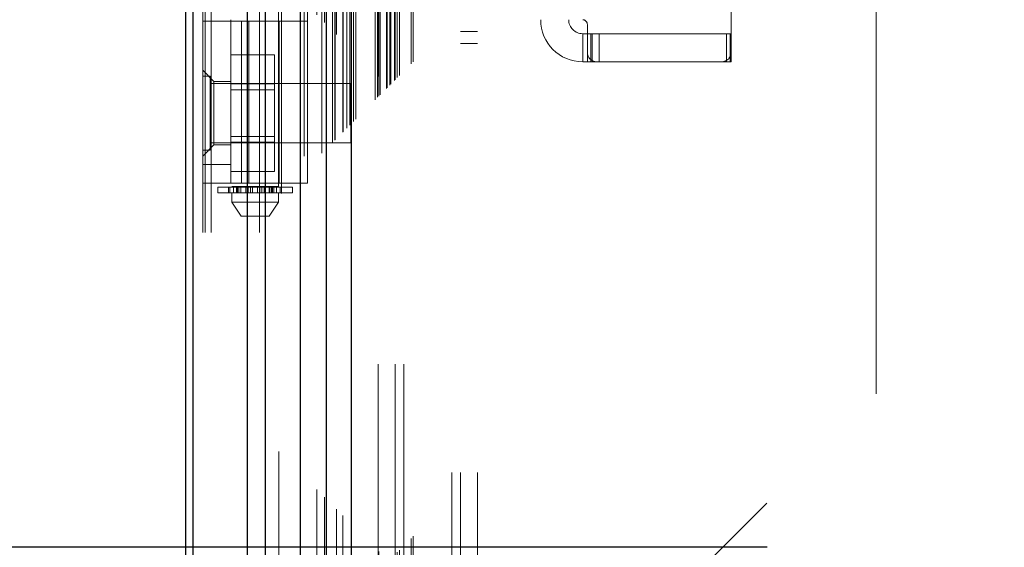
# Model space of a CAD drawing. Header units: inches. Extents: x 0.2 to 10.8, y 0.2 to 8.2.
# Tile 70 of 176: x 3.095 to 3.302, y 2.884 to 2.995. Entities that reach past the tile are written whole.
import ezdxf

# ---------------------------------------------------------------- set-up
doc = ezdxf.new("R2010")
doc.units = ezdxf.units.IN
doc.header["$MEASUREMENT"] = 0
doc.linetypes.add('HIDDEN', pattern=[0.075, 0.05, -0.025])
doc.layers.add('DIMENSIONS', color=140, linetype='Continuous')
doc.styles.add('SLDTEXTSTYLE0', font='TXT', dxfattribs={"width": 0.7})
doc.dimstyles.new('SLDDIMSTYLE0', dxfattribs={"dimtxt": 0.084961, "dimasz": 0.13, "dimexe": 0, "dimexo": 0.0625, "dimgap": 0.02124, "dimtad": 0, "dimtih": 1, "dimtoh": 1, "dimlfac": 20, "dimrnd": 1e-09, "dimzin": 12, "dimdsep": 46, "dimtxsty": 'SLDTEXTSTYLE0', "dimsah": 1, "dimcen": 0.09, "dimadec": 0, "dimazin": 3, "dimtfac": 1, "dimtofl": 0, "dimtmove": 0, "dimatfit": 3, "dimfxl": 0, "dimfrac": 2, "dimtolj": 1, "dimtzin": 12, "dimarcsym": 0})

# ---------------------------------------------------------------- blocks, each defined once
blk = doc.blocks.new('_D_1')
at = {"layer": 'DIMENSIONS'}
for p, q in [((3.25246, 4.97828), (2.69259, 4.97828)), ((2.81759, 4.97828), (2.81759, 4.10219)), ((2.62068, 3.94814), (2.59215, 3.94814)), ((2.59215, 3.94814), (2.59215, 3.81311)), ((3.01451, 3.94814), (3.04304, 3.94814)), ((3.04304, 3.94814), (3.04304, 3.81311)), ((2.59215, 3.81311), (2.62068, 3.81311)), ((3.04304, 3.81311), (3.01451, 3.81311)), ((2.81759, 2.88411), (2.81759, 3.79409)), ((3.25246, 2.88411), (2.69259, 2.88411))]:
    blk.add_line(p, q, dxfattribs=at)
for points in [[(2.81759, 4.97828), (2.79759, 4.84828), (2.83759, 4.84828)], [(2.81759, 2.88411), (2.83759, 3.01411), (2.79759, 3.01411)]]:
    blk.add_solid(points, dxfattribs=at)
at = {"layer": 'DIMENSIONS', "char_height": 0.083333, "attachment_point": 1, "style": 'SLDTEXTSTYLE0'}
for s, insert in [('41.88', (2.65602, 4.07458)), ('1063.8', (2.62068, 3.92053))]:
    blk.add_mtext(s, dxfattribs=dict(at, insert=insert))

msp = doc.modelspace()

# ---------------------------------------------------------------- linework, layer by layer
at = {"color": 7, "linetype": 'HIDDEN', "lineweight": 18}
for p, q in [((3.1352259, 2.7504393), (3.1352259, 5.3884096)), ((3.1334259, 2.7504393), (3.1334259, 5.1175278)), ((3.1339531, 2.7504393), (3.1339531, 5.1172288)), ((3.1352259, 2.7504393), (3.1352259, 5.11663)), ((3.1453986, 2.7504393), (3.1453986, 5.1118446)), ((3.1466714, 2.7504393), (3.1466714, 5.1116893)), ((3.149453, 5.1043042), (3.149453, 2.7580845)), ((3.1500073, 2.758628), (3.1500073, 5.1037573)), ((3.1548092, 2.7665256), (3.1548092, 5.0958596)), ((3.157509, 5.0962751), (3.157509, 2.7661102)), ((3.1554891, 2.7665898), (3.1554891, 5.0957955)), ((3.1585303, 2.767151), (3.1585303, 5.0952343)), ((3.1590733, 5.0946909), (3.1590733, 2.7676929)), ((3.1607801, 2.7694008), (3.1607801, 5.0929845)), ((3.1612685, 2.7698892), (3.1612685, 5.0924961)), ((3.1613583, 2.769979), (3.1613583, 5.0924063)), ((3.1616026, 5.0921691), (3.1616026, 2.7702257)), ((3.1629597, 5.0908243), (3.1629597, 2.7715609)), ((3.1629782, 2.7715976), (3.1629782, 5.0907886)), ((3.1630586, 2.7716793), (3.1630586, 5.090706)), ((3.1637751, 2.7724025), (3.1637751, 5.0899777)), ((3.1644499, 2.7730706), (3.1644499, 5.0893146)), ((3.1647323, 5.0890573), (3.1647323, 2.773328)), ((3.1652314, 2.7738521), (3.1652314, 5.0885332)), ((3.1656698, 2.7742905), (3.1656698, 5.0880948)), ((3.1698002, 2.7784208), (3.1698002, 5.0839644)), ((3.1703002, 2.7789208), (3.1703002, 5.0834644)), ((3.1705502, 5.0832144), (3.1705502, 2.7791708)), ((3.1705502, 2.7791708), (3.1705502, 5.0832144)), ((3.1708002, 2.7794208), (3.1708002, 5.0829644)), ((3.1708287, 2.7794313), (3.1708287, 5.082939)), ((3.1721752, 2.7807958), (3.1721752, 5.0815894)), ((3.1721752, 2.7807958), (3.1721752, 5.0815894)), ((3.1723197, 2.7809404), (3.1723197, 5.0814449)), ((3.1728773, 2.781498), (3.1728773, 5.0808873)), ((3.1730502, 2.7816708), (3.1730502, 5.0807144)), ((3.1740237, 2.7826338), (3.1740237, 5.0797517)), ((3.1744481, 2.7830688), (3.1744481, 5.0793165)), ((3.1749119, 2.7835326), (3.1749119, 5.0788527)), ((3.1773662, 2.7859869), (3.1773662, 5.0763984)), ((3.1778032, 2.7864272), (3.1778032, 5.075972)), ((3.1859759, 2.7998893), (3.1859759, 5.0624393)), ((3.1859759, 2.7998893), (3.1859759, 5.0624393)), ((3.1877759, 2.7998893), (3.1877759, 5.0624393)), ((3.1913759, 2.7998893), (3.1913759, 5.0624393)), ((3.1704136, 2.8227176), (3.1704136, 5.0396676)), ((3.1740136, 2.8227176), (3.1740136, 5.0396676)), ((3.1758136, 2.8227176), (3.1758136, 5.0396676)), ((3.1758136, 2.8227176), (3.1758136, 5.0396676)), ((3.2754136, 2.9164676), (3.2754136, 4.9459176)), ((3.1395282, 3.1078019), (3.1395282, 2.9601641)), ((3.1493707, 2.9601641), (3.1493707, 3.1078019)), ((3.2448432, 2.9883845), (3.2448432, 3.0809042)), ((3.1334259, 2.994979), (3.1554731, 2.994979)), ((3.1393314, 2.9952743), (3.1393314, 2.994979)), ((3.1393314, 2.9608255), (3.1393314, 2.994979)), ((3.1415964, 2.9608255), (3.1415964, 2.994979)), ((3.1431248, 2.994979), (3.1431248, 2.9608255)), ((3.1495676, 2.9608255), (3.1495676, 2.994979)), ((3.1554731, 2.9608255), (3.1554731, 2.994979)), ((3.1877759, 2.9927643), (3.1913759, 2.9927643)), ((3.213544, 2.9923215), (3.213544, 2.986416)), ((3.213544, 2.9923215), (3.2145282, 2.9923215)), ((3.2145282, 2.99429), (3.2145282, 2.9883845)), ((3.2145282, 2.9923215), (3.2155125, 2.9923215)), ((3.2152897, 2.986416), (3.2152897, 2.9923215)), ((3.2155125, 2.986416), (3.2155125, 2.9923215)), ((3.2438589, 2.9923215), (3.2155125, 2.9923215)), ((3.2170441, 2.986416), (3.2170441, 2.9923215)), ((3.2438589, 2.986416), (3.2438589, 2.9923215)), ((3.2438589, 2.9923215), (3.2448432, 2.9923215)), ((3.2446291, 2.986416), (3.2446291, 2.9923215)), ((3.1877759, 2.9902643), (3.1913759, 2.9902643)), ((3.2145282, 2.986416), (3.2145282, 2.9883845)), ((3.2448432, 2.986416), (3.2448432, 2.9883845)), ((3.1393314, 2.9878868), (3.1485814, 2.9878868)), ((3.1485814, 2.981738), (3.1485814, 2.9878868)), ((3.2145282, 2.986416), (3.213544, 2.986416)), ((3.2155125, 2.986416), (3.2145282, 2.986416)), ((3.2164967, 2.986416), (3.2155125, 2.986416)), ((3.2164967, 2.986416), (3.2428747, 2.986416)), ((3.2438589, 2.986416), (3.2428747, 2.986416)), ((3.2448432, 2.986416), (3.2438589, 2.986416)), ((3.1357881, 2.9822822), (3.1334259, 2.9846444)), ((3.1349884, 2.9834018), (3.1334259, 2.9834018)), ((3.1349884, 2.9677768), (3.1349884, 2.9834018)), ((3.1357881, 2.9822822), (3.1357881, 2.9755893)), ((3.1393314, 2.9822822), (3.1357881, 2.9822822)), ((3.1646759, 2.9818393), (3.1349884, 2.9818393)), ((3.1393314, 2.981738), (3.1485814, 2.981738)), ((3.1485814, 2.9804868), (3.1393314, 2.9804868)), ((3.1485814, 2.9694405), (3.1485814, 2.981738)), ((3.1646759, 2.9693393), (3.1646759, 2.9818393)), ((3.1357881, 2.9755893), (3.1357881, 2.9688963)), ((3.1393314, 2.9706918), (3.1485814, 2.9706918)), ((3.1334259, 2.9665341), (3.1357881, 2.9688963)), ((3.1334259, 2.9677768), (3.1349884, 2.9677768)), ((3.1349884, 2.9693393), (3.1646759, 2.9693393)), ((3.1357881, 2.9688963), (3.1393314, 2.9688963)), ((3.1393314, 2.9694405), (3.1485814, 2.9694405)), ((3.1485814, 2.9632917), (3.1485814, 2.9694405)), ((3.1393314, 2.9647625), (3.1334259, 2.9647625)), ((3.1393314, 2.9632917), (3.1485814, 2.9632917)), ((3.1554731, 2.9608255), (3.1334259, 2.9608255)), ((3.1365755, 2.9599672), (3.1399038, 2.9599672)), ((3.1365755, 2.9599672), (3.1365755, 2.9587861)), ((3.1388473, 2.9599672), (3.1388473, 2.9587861)), ((3.1388689, 2.9587861), (3.1388689, 2.9599672)), ((3.1391391, 2.9599672), (3.1391391, 2.9587861)), ((3.1493707, 2.9601641), (3.1395282, 2.9601641)), ((3.1399038, 2.9599672), (3.1399038, 2.9587861)), ((3.1399038, 2.9599672), (3.1405154, 2.9599672)), ((3.1405154, 2.9587861), (3.1405154, 2.9599672)), ((3.1405154, 2.9599672), (3.1414637, 2.9599672)), ((3.1407612, 2.9587861), (3.1407612, 2.9599672)), ((3.1410046, 2.9601641), (3.1410046, 2.9587861)), ((3.1410046, 2.9599672), (3.1410046, 2.9587861)), ((3.1410481, 2.9599672), (3.1410481, 2.9587861)), ((3.141053, 2.9587861), (3.141053, 2.9599672)), ((3.141425, 2.9587861), (3.141425, 2.9599672)), ((3.1414637, 2.9599672), (3.1414637, 2.9587861)), ((3.1414637, 2.9599672), (3.1414731, 2.9599672)), ((3.1414637, 2.9599672), (3.1425175, 2.9599672)), ((3.1414731, 2.9587861), (3.1414731, 2.9599672)), ((3.1425175, 2.9599672), (3.1425175, 2.9587861)), ((3.1425175, 2.9599672), (3.1430266, 2.9599672)), ((3.1430266, 2.9587861), (3.1430266, 2.9599672)), ((3.1430266, 2.9599672), (3.1434612, 2.9599672)), ((3.1434612, 2.9599672), (3.1434612, 2.9587861)), ((3.1434612, 2.9599672), (3.1439039, 2.9599672)), ((3.1439039, 2.9587861), (3.1439039, 2.9599672)), ((3.1439039, 2.9599672), (3.1449951, 2.9599672)), ((3.1449951, 2.9599672), (3.1449951, 2.9587861)), ((3.1449951, 2.9599672), (3.1454377, 2.9599672)), ((3.1454377, 2.9587861), (3.1454377, 2.9599672)), ((3.1454377, 2.9599672), (3.1458724, 2.9599672)), ((3.1458724, 2.9599672), (3.1458724, 2.9587861)), ((3.1458724, 2.9599672), (3.1463815, 2.9599672)), ((3.1463815, 2.9587861), (3.1463815, 2.9599672)), ((3.1463815, 2.9599672), (3.1474259, 2.9599672)), ((3.1474259, 2.9599672), (3.1474352, 2.9599672)), ((3.1474259, 2.9599672), (3.1474259, 2.9587861)), ((3.1474352, 2.9587861), (3.1474352, 2.9599672)), ((3.1474352, 2.9599672), (3.1483835, 2.9599672)), ((3.1474739, 2.9599672), (3.1474739, 2.9587861)), ((3.1478459, 2.9599672), (3.1478459, 2.9587861)), ((3.1478509, 2.9587861), (3.1478509, 2.9599672)), ((3.1478944, 2.9587861), (3.1478944, 2.9601641)), ((3.1478944, 2.9587861), (3.1478944, 2.9599672)), ((3.1481377, 2.9599672), (3.1481377, 2.9587861)), ((3.1483835, 2.9599672), (3.1483835, 2.9587861)), ((3.1483835, 2.9599672), (3.1489951, 2.9599672)), ((3.1489951, 2.9587861), (3.1489951, 2.9599672)), ((3.1489951, 2.9599672), (3.1523235, 2.9599672)), ((3.1497599, 2.9587861), (3.1497599, 2.9599672)), ((3.15003, 2.9599672), (3.15003, 2.9587861)), ((3.1500517, 2.9587861), (3.1500517, 2.9599672)), ((3.1523235, 2.9587861), (3.1523235, 2.9599672)), ((3.1399038, 2.9587861), (3.1365755, 2.9587861)), ((3.1395282, 2.9587861), (3.1395282, 2.9568176)), ((3.1405154, 2.9587861), (3.1399038, 2.9587861)), ((3.1410918, 2.9587861), (3.1405154, 2.9587861)), ((3.1410481, 2.9587861), (3.1478072, 2.9587861)), ((3.1483835, 2.9587861), (3.1478072, 2.9587861)), ((3.1489951, 2.9587861), (3.1483835, 2.9587861)), ((3.1523235, 2.9587861), (3.1489951, 2.9587861)), ((3.1493707, 2.9568176), (3.1493707, 2.9587861)), ((3.1395282, 2.9568176), (3.1493707, 2.9568176)), ((3.1395282, 2.9568176), (3.1414967, 2.9538648)), ((3.1474022, 2.9538648), (3.1493707, 2.9568176)), ((3.1414967, 2.9538648), (3.1474022, 2.9538648)), ((3.1816636, 2.8227176), (3.2754136, 2.9164676))]:
    msp.add_line(p, q, dxfattribs=at)
at = {"color": 7, "linetype": 'Continuous', "lineweight": 25}
for p, q in [((3.1298259, 2.7504393), (3.1298259, 5.1179369)), ((3.1314075, 2.7504393), (3.1314075, 5.1172288)), ((3.1428531, 2.7504393), (3.1428531, 5.1118446)), ((3.1466714, 2.7504393), (3.1466714, 5.1116893)), ((3.1539636, 5.0962751), (3.1539636, 2.7661102)), ((3.1594144, 5.0908243), (3.1594144, 2.7715609)), ((3.1647323, 5.0890573), (3.1647323, 2.773328))]:
    msp.add_line(p, q, dxfattribs=at)
at = {"color": 7, "linetype": 'HIDDEN', "lineweight": 18, "flags": 128}
msp.add_lwpolyline([(3.1704279, 5.0833278), (3.1704285, 3.906824), (3.1704279, 2.779067)], dxfattribs=at)
at = {"color": 7, "linetype": 'HIDDEN', "lineweight": 18}
for centre, radius, start, end in [((3.213544, 2.9952743), 0.0088583, 180, 270), ((3.213544, 2.9952743), 0.0029528, 180, 270), ((3.213544, 2.99429), 0.0009843, 0, 90), ((3.2164967, 2.9883845), 0.0019685, 180, 270), ((3.2428747, 2.9883845), 0.0019685, 270, 0)]:
    msp.add_arc(centre, radius, start, end, dxfattribs=at)
msp.add_open_spline([(3.1738312, 2.7824568), (3.1738299, 2.785538), (3.1738262, 2.7938989), (3.1738264, 2.8079723), (3.1738274, 2.8246055), (3.173828, 2.8414566), (3.1738274, 2.8677923), (3.1738276, 2.9037043), (3.1738274, 2.9884757), (3.1738276, 3.155114), (3.1738275, 3.4798637), (3.1738275, 3.9753584), (3.1738278, 4.4300647), (3.1738273, 4.7677151), (3.1738281, 4.890785), (3.1738272, 4.9680161), (3.1738283, 4.9997055), (3.1738268, 5.0257952), (3.1738262, 5.0458341), (3.1738288, 5.0588688), (3.1738342, 5.0700506), (3.1738411, 5.0768466), (3.1738443, 5.0799158)], degree=3, knots=[0, 0, 0, 0, 0.00402339, 0.01091756, 0.01837698, 0.02574282, 0.03292153, 0.05276589, 0.07263643, 0.14361527, 0.27036056, 0.49669142, 0.7906276, 0.86411164, 0.93759209, 0.9513311, 0.96495928, 0.97897177, 0.98539885, 0.99112579, 0.99599235, 1, 1, 1, 1], dxfattribs=at)

# ---------------------------------------------------------------- dimensions: what is measured, and where the dimension line sits
at = {"layer": 'DIMENSIONS'}
dim = msp.add_linear_dim(base=(2.8175947, 2.8841093), p1=(3.3024636, 4.9782759), p2=(3.3024636, 2.8841093), angle=90, dimstyle='SLDDIMSTYLE0', dxfattribs=at)
dim.commit()
dim.dimension.update_dxf_attribs({"geometry": '_D_1', "text_midpoint": (2.8175947, 3.9481397), "dimtype": 160})

doc.saveas('drawing.dxf')
